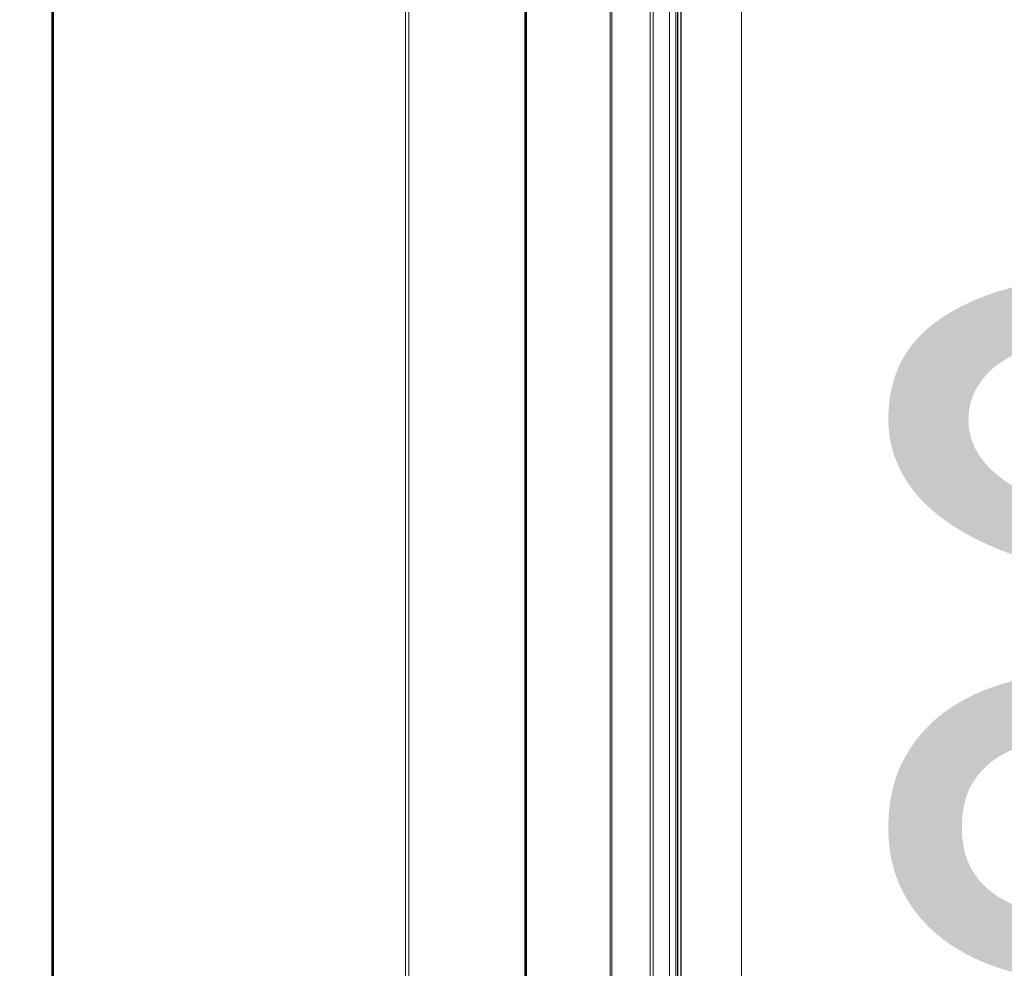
# Model space of a CAD drawing. Header units: millimetres. Extents: x -1290 to 1795, y -4192 to -1311.
# Tile 193 of 256: x 598 to 608, y -3270 to -3260. Entities that reach past the tile are written whole.
import ezdxf

# ---------------------------------------------------------------- set-up
doc = ezdxf.new("R2010")
doc.units = ezdxf.units.MM
doc.layers.add('$EL_istn', color=7, linetype='Continuous', lineweight=15)
doc.layers.add('Aparatura', color=7, linetype='Continuous', lineweight=13)
doc.styles.get("Standard").update_dxf_attribs({"font": 'ARIALN.TTF', "width": 0.8})
doc.dimstyles.new('100', dxfattribs={"dimtxt": 15, "dimasz": 10, "dimexe": 1.25, "dimexo": 0.625, "dimtad": 1, "dimdec": 0, "dimtxsty": 'Standard', "dimblk": 'OBLIQUE', "dimcen": 2.5, "dimadec": 0, "dimazin": 0, "dimtfac": 1, "dimtdec": 0, "dimtmove": 0, "dimatfit": 3, "dimldrblk": 'NONE', "dimfxl": 1, "dimarcsym": 0})

# ---------------------------------------------------------------- blocks, each defined once
blk = doc.blocks.new('_Oblique')
at = {"color": 0, "linetype": 'ByBlock', "lineweight": -2}
blk.add_line((-0.5, -0.5), (0.5, 0.5), dxfattribs=at)
blk = doc.blocks.new('*D42')
at = {"layer": '$EL_istn', "color": 0, "linetype": 'Continuous', "lineweight": -2, "ltscale": 0.1}
for p, q in [((603.973, -3229.971), (616.944, -3229.971)), ((615.694, -3229.971), (615.694, -3307.172)), ((603.412, -3307.172), (616.944, -3307.172))]:
    blk.add_line(p, q, dxfattribs=at)
at = {"layer": 'Defpoints', "color": 0}
for p in [(603.348, -3229.971), (602.787, -3307.172), (615.694, -3307.172)]:
    blk.add_point(p, dxfattribs=at)
at = {"layer": '$EL_istn', "color": 0, "linetype": 'ByBlock', "lineweight": -2, "xscale": 5, "yscale": 5, "zscale": 5}
for p, rotation in [((615.694, -3229.971), 90), ((615.694, -3307.172), 270)]:
    blk.add_blockref('_Oblique', p, dxfattribs=dict(at, rotation=rotation))
at = {"layer": '$EL_istn', "color": 0, "lineweight": 5, "insert": (610.985, -3268.572), "char_height": 8, "attachment_point": 5, "rotation": 90}
blk.add_mtext('386', dxfattribs=at)
blk = doc.blocks.new('_None')

msp = doc.modelspace()

# ---------------------------------------------------------------- linework, layer by layer
at = {"layer": 'Aparatura', "lineweight": 13}
for points in [[(604.631, -3307.174), (604.631, -3229.974), (604.631, -3307.174)], [(604.664, -3307.174), (604.664, -3229.974), (604.664, -3307.174)], [(604.612, -3306.753), (604.612, -3306.753), (604.612, -3268.574), (604.612, -3244.799), (604.612, -3236.052), (604.612, -3232.24), (604.612, -3231.078), (604.612, -3230.611), (604.612, -3230.476), (604.612, -3230.422), (604.612, -3230.406), (604.612, -3230.401), (604.612, -3230.396), (604.612, -3306.753)], [(601.813, -3243.715), (601.813, -3293.433), (603.182, -3293.433), (603.182, -3294.299), (604.631, -3294.294), (604.631, -3242.854), (603.182, -3242.849), (603.182, -3243.715), (601.813, -3243.715)], [(601.813, -3243.715), (601.813, -3293.433), (603.182, -3293.433), (603.182, -3294.299), (604.631, -3294.294), (604.631, -3242.854), (603.182, -3242.849), (603.182, -3243.715), (601.813, -3243.715)], [(601.847, -3243.716), (601.847, -3293.432), (603.215, -3293.432), (603.215, -3294.304), (604.665, -3294.293), (604.665, -3242.855), (603.215, -3242.844), (603.215, -3243.716), (601.847, -3243.716)], [(601.847, -3243.716), (601.847, -3293.432), (603.215, -3293.432), (603.215, -3294.304), (604.665, -3294.293), (604.665, -3242.855), (603.215, -3242.844), (603.215, -3243.716), (601.847, -3243.716)], [(604.344, -3294.294), (604.344, -3242.854), (604.344, -3294.294)], [(604.376, -3294.293), (604.376, -3242.855), (604.376, -3294.293)], [(604.545, -3294.091), (604.545, -3243.057), (521.002, -3243.062), (521.002, -3294.086), (604.545, -3294.091)], [(604.545, -3294.091), (604.545, -3243.057), (521.002, -3243.062), (521.002, -3294.086), (604.545, -3294.091)], [(604.545, -3243.057), (604.545, -3294.091), (604.545, -3243.057)], [(604.545, -3243.057), (604.545, -3294.091), (604.545, -3243.057)], [(604.545, -3243.057), (604.545, -3294.091), (605.291, -3294.091), (605.291, -3243.057), (604.545, -3243.057)], [(604.545, -3243.057), (604.545, -3294.091), (605.291, -3294.091), (605.291, -3243.057), (604.545, -3243.057)], [(605.291, -3294.091), (605.291, -3243.057), (605.291, -3294.091)], [(605.291, -3243.057), (605.291, -3294.091), (605.291, -3243.057)], [(597.681, -3243.715), (597.681, -3266.607), (525.626, -3266.607), (525.626, -3243.715), (521.412, -3243.715), (521.412, -3293.434), (525.626, -3293.434), (525.626, -3270.541), (597.681, -3270.541), (597.681, -3293.434), (601.813, -3293.434), (601.813, -3243.715), (597.681, -3243.715)], [(597.716, -3243.716), (597.716, -3266.612), (525.629, -3266.612), (525.629, -3243.716), (521.416, -3243.716), (521.416, -3293.432), (525.629, -3293.432), (525.629, -3270.537), (597.716, -3270.537), (597.716, -3293.432), (601.847, -3293.432), (601.847, -3243.716), (597.716, -3243.716)], [(601.813, -3243.715), (601.813, -3293.434), (601.813, -3243.715)], [(601.847, -3243.716), (601.847, -3293.432), (601.847, -3243.716)], [(603.049, -3244.543), (603.049, -3244.549), (603.049, -3268.305), (603.049, -3283.421), (603.049, -3288.997), (603.049, -3291.427), (603.049, -3292.169), (603.049, -3292.47), (603.049, -3292.556), (603.049, -3292.589), (603.049, -3292.599), (603.049, -3292.605), (603.049, -3244.543)], [(603.93, -3249.542), (603.93, -3267.567), (603.93, -3249.542)], [(598.156, -3256.831), (598.156, -3265.536), (598.156, -3267.522), (598.156, -3268.179), (598.156, -3268.453), (598.156, -3268.534), (598.156, -3268.566), (598.156, -3268.577), (598.156, -3268.583), (598.156, -3256.831)], [(603.93, -3267.222), (603.93, -3285.574), (603.93, -3267.222)], [(598.156, -3268.566), (598.156, -3273.34), (598.156, -3268.566)]]:
    msp.add_lwpolyline(points, close=True, dxfattribs=at)
for points in [[(603.947, -3230.815), (603.947, -3249.547), (603.947, -3267.23), (603.947, -3285.569), (603.947, -3285.569), (603.947, -3295.769), (603.947, -3302.333), (603.947, -3304.758), (603.947, -3305.817), (603.947, -3306.14), (603.947, -3306.269), (603.947, -3306.312), (603.947, -3306.323), (603.947, -3306.333), (603.942, -3306.371), (603.925, -3306.409), (603.904, -3306.446), (603.866, -3306.468), (603.829, -3306.484), (603.791, -3306.489), (586.938, -3306.489), (563.171, -3306.489), (539.135, -3306.489)], [(603.947, -3285.569), (603.947, -3267.558), (603.947, -3249.547), (603.947, -3249.547), (603.947, -3230.815)], [(603.158, -3235.901), (603.158, -3241.24), (603.12, -3241.869), (603.093, -3242.686), (603.072, -3243.654), (603.066, -3244.546), (603.066, -3244.552), (603.066, -3268.305), (603.066, -3283.419)], [(604.629, -3306.753), (604.629, -3268.574), (604.629, -3244.799), (604.629, -3236.052)], [(603.058, -3283.415), (603.058, -3268.305), (603.058, -3244.557)], [(603.066, -3283.421), (603.066, -3268.305), (603.066, -3244.549)], [(598.165, -3273.331), (598.165, -3268.574), (598.165, -3268.569), (598.165, -3268.558), (598.165, -3268.526), (598.165, -3268.445), (598.165, -3268.171), (598.165, -3267.515), (598.165, -3265.532), (598.165, -3256.84), (598.036, -3256.845), (596.886, -3256.84)], [(598.173, -3273.335), (598.173, -3268.574), (598.173, -3268.569), (598.173, -3268.558), (598.173, -3268.526), (598.173, -3268.445), (598.173, -3268.171), (598.173, -3267.514), (598.173, -3265.529), (598.173, -3256.831), (598.043, -3256.837), (596.888, -3256.831)], [(598.156, -3256.836), (598.156, -3265.531), (598.156, -3267.515), (598.156, -3268.171), (598.156, -3268.445), (598.156, -3268.526), (598.156, -3268.558), (598.156, -3268.569), (598.156, -3268.574), (598.156, -3273.333)], [(598.164, -3256.84), (598.164, -3265.532), (598.164, -3267.515), (598.164, -3268.171), (598.164, -3268.445), (598.164, -3268.526), (598.164, -3268.558), (598.164, -3268.569), (598.164, -3268.574), (598.164, -3273.331)]]:
    msp.add_lwpolyline(points, dxfattribs=at)

# ---------------------------------------------------------------- dimensions: what is measured, and where the dimension line sits
at = {"layer": '$EL_istn', "linetype": 'Continuous', "lineweight": 5, "ltscale": 0.1}
dim = msp.add_linear_dim(base=(615.694, -3307.172), p1=(603.348, -3229.971), p2=(602.787, -3307.172), angle=90, dimstyle='100', override={"dimtxt": 8, "dimasz": 5, "dimlfac": 5, "dimtxsty": 'Standard', "dimldrblk": 'None', "dimfxl": 35}, dxfattribs=at)
dim.commit()
dim.dimension.update_dxf_attribs({"geometry": '*D42', "text_midpoint": (610.985, -3268.572)})

doc.saveas('drawing.dxf')
